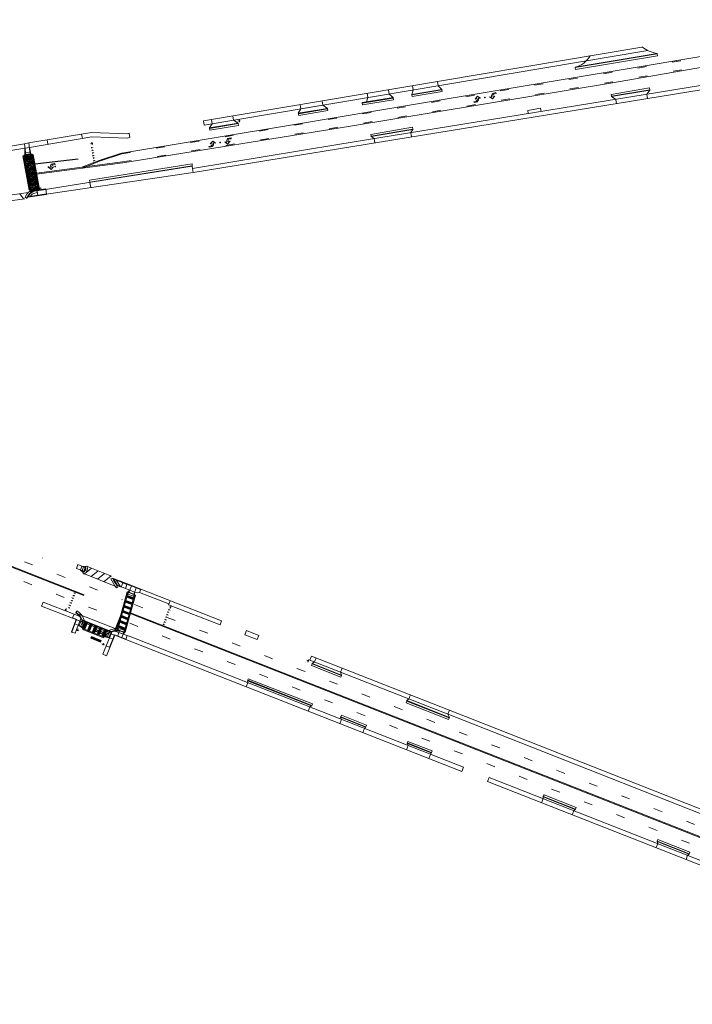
# Model space of a CAD drawing. Extents: x 1462043 to 1464257, y 432821 to 434000.
# Tile 2 of 3: x 1462927 to 1463699, y 432870 to 434000. Entities that reach past the tile are written whole.
import ezdxf

# ---------------------------------------------------------------- set-up
doc = ezdxf.new("R2010")
doc.units = 0
doc.header["$MEASUREMENT"] = 0
for name, pattern in [('CENTER LINE DOUBLE SOLID', [0]), ('CENTER LINE PASSING PROH LEFT', [0]), ('CENTER LINE PASSING PROH RIGHT', [0]), ('LANE LINE', [39.99992, 9.99998, -29.99994])]:
    doc.linetypes.add(name, pattern=pattern)
for name, color, linetype, lineweight in [('PM_P_Cells', 7, 'Continuous', 13), ('PM_P_Crosswalk', 7, 'Continuous', 30), ('PM_P_Stop_Line', 7, 'Continuous', 53), ('PM_X_Cells', 7, 'Continuous', 0), ('PM_X_Cells (Construction)', 7, 'Continuous', 0), ('PM_X_CL_Double_Solid', 40, 'CENTER LINE DOUBLE SOLID', 0), ('PM_X_CL_Pass_Proh_Lt', 40, 'CENTER LINE PASSING PROH LEFT', 0), ('PM_X_CL_Pass_Proh_Rt', 40, 'CENTER LINE PASSING PROH RIGHT', 0), ('PM_X_Crosswalk', 7, 'Continuous', 0), ('PM_X_Lane_Line', 7, 'LANE LINE', 0), ('PM_X_Stop_Line', 7, 'Continuous', 30), ('PV_P_Curb', 120, 'Continuous', 13), ('PV_P_Curb_Ramp', 120, 'Continuous', 13), ('PV_P_Drive', 230, 'Continuous', 13), ('PV_P_Saw_Cut_Line', 62, 'Continuous', 13), ('PV_P_Walk', 241, 'Continuous', 13), ('SN_P_Signs', 120, 'Continuous', 13), ('SN_P_Signs (Construction)', 120, 'Continuous', 13)]:
    doc.layers.add(name, color=color, linetype=linetype, lineweight=lineweight)

# ---------------------------------------------------------------- blocks, each defined once
blk = doc.blocks.new('SGN1PP')
at = {"layer": 'SN_P_Signs', "color": 120, "linetype": 'Continuous', "lineweight": 13}
for p, q in [((0, 0), (-0.08, 0)), ((0, 0.08), (0, -0.08))]:
    blk.add_line(p, q, dxfattribs=at)
at = {"layer": 'SN_P_Signs (Construction)', "color": 120, "linetype": 'Continuous', "lineweight": 30}
blk.add_point((0, 0), dxfattribs=at)
blk = doc.blocks.new('ACAD_PROXY_ENTITY')
at = {"layer": 'PV_P_Curb_Ramp', "linetype": 'Continuous', "ltscale": 3.937}
for p, q in [((0.64, 0.79), (1.42, 0.94)), ((0.64, 0.79), (0.64, 0.79)), ((-1.42, -0.94), (-1.14, -0.47)), ((-1.14, -0.47), (-1.14, -0.46))]:
    blk.add_line(p, q, dxfattribs=at)
at = {"layer": 'PV_P_Curb_Ramp', "linetype": 'Continuous', "ltscale": 3.937, "extrusion": (0, 0, -1)}
blk.add_arc((-1.31, -2.05), 2.92, 32.8716, 76.6586, dxfattribs=at)
blk = doc.blocks.new('B1')
at = {"layer": 'PM_P_Cells', "color": 7, "linetype": 'Continuous', "lineweight": 0}
blk.add_solid([(0, 0), (2, 0), (1, -3)], dxfattribs=at)
blk = doc.blocks.new('PMDLT')
at = {"layer": 'PM_X_Cells', "color": 7, "linetype": 'Continuous', "lineweight": 0, "transparency": 33554559, "flags": 128}
for points in [[(-11, -3, 0.418865), (-7.7, 0.3), (-7.7, 0.3), (-7.7, 1), (-5.4, 0.3), (-8, 3.3), (-11.5, 0.7), (-9.3, 1), (-9.3, 0.3, -0.414214), (-11.6, -2), (-13.4, -2), (-13.4, -3)], [(11, 3, 0.418865), (7.7, -0.3), (7.7, -0.3), (7.7, -1), (5.4, -0.3), (8, -3.3), (11.5, -0.7), (9.3, -1), (9.3, -0.3, -0.414214), (11.6, 2), (13.4, 2), (13.4, 3)]]:
    blk.add_lwpolyline(points, format="xyb", close=True, dxfattribs=at)
at = {"layer": 'PM_X_Cells (Construction)', "color": 7, "linetype": 'Continuous', "lineweight": 30, "transparency": 33554559}
blk.add_point((0, 0), dxfattribs=at)
blk = doc.blocks.new('PMLFT')
at = {"layer": 'PM_X_Cells', "color": 7, "linetype": 'Continuous', "lineweight": 0, "transparency": 33554559, "flags": 128}
blk.add_lwpolyline([(-5.5, -3.3, 0.418865), (-2.2, 0), (-2.2, 0), (-2.2, 0.7), (0, 0), (-3, 3), (-6.1, 0.3), (-3.8, 0.7), (-3.8, 0, -0.414214), (-6.1, -2.3), (-8, -2.3), (-8, -3.3)], format="xyb", close=True, dxfattribs=at)
at = {"layer": 'PM_X_Cells (Construction)', "color": 7, "linetype": 'Continuous', "lineweight": 30, "transparency": 33554559}
for p in [(-8, 0), (0, 0)]:
    blk.add_point(p, dxfattribs=at)

msp = doc.modelspace()

# ---------------------------------------------------------------- hatches: boundary and pattern name
at = {"layer": 'PM_P_Crosswalk', "lineweight": 13, "extrusion": (0, 0, -1)}
msp.add_hatch(color=256, dxfattribs=at).paths.add_polyline_path([(-1463038.1, 433298.5), (-1463050.4, 433342.9), (-1463051.3, 433342.5), (-1463050, 433337.8), (-1463049.7, 433337), (-1463049.8, 433337), (-1463048.4, 433332), (-1463048.1, 433331.3), (-1463048.2, 433331.2), (-1463046.8, 433326.2), (-1463046.5, 433325.5), (-1463046.6, 433325.5), (-1463045.2, 433320.4), (-1463044.9, 433319.7), (-1463045, 433319.7), (-1463043.6, 433314.7), (-1463043.3, 433313.9), (-1463043.4, 433313.9), (-1463042, 433308.9), (-1463041.7, 433308.1), (-1463041.8, 433308.1), (-1463040.4, 433303.1), (-1463040.1, 433302.4), (-1463040.2, 433302.3), (-1463039.2, 433298.5, -0.009309)])
msp.add_hatch(color=256, dxfattribs=at).paths.add_polyline_path([(-1463057.9, 433336), (-1463057.8, 433336.1), (-1463058.8, 433339.6), (-1463059.8, 433339.2), (-1463047.9, 433296.6), (-1463047, 433296.9), (-1463048, 433300.6), (-1463048.3, 433301.3), (-1463048.2, 433301.4), (-1463049.6, 433306.4), (-1463049.9, 433307.1), (-1463049.8, 433307.1), (-1463051.2, 433312.1), (-1463051.5, 433312.9), (-1463051.4, 433312.9), (-1463052.8, 433317.9), (-1463053.1, 433318.7), (-1463053, 433318.7), (-1463054.4, 433323.7), (-1463054.7, 433324.5), (-1463054.6, 433324.5), (-1463056, 433329.5), (-1463056.3, 433330.2), (-1463056.2, 433330.3), (-1463057.6, 433335.3)], flags=0)
at = {"layer": 'PM_P_Crosswalk', "lineweight": 13}
msp.add_hatch(color=256, dxfattribs=at).paths.add_polyline_path([(1462999.2, 433309.7, 0.020049), (1462998.7, 433311), (1463032.1, 433297.5, 0.003192), (1463031.8, 433297.4), (1463031.8, 433297.4, 0.000076), (1463031.8, 433297.4, 0.020123), (1463030.7, 433297)])
at = {"layer": 'PM_P_Crosswalk', "extrusion": (0, 0, -1)}
msp.add_hatch(color=256, dxfattribs=at).paths.add_polyline_path([(-1462999.5, 433300.9), (-1462999.6, 433301.1), (-1463002.5, 433308.4), (-1463004.3, 433307.6), (-1463001.4, 433300.2)], flags=0)
at = {"layer": 'PM_X_Crosswalk', "linetype": 'Continuous', "lineweight": 0, "transparency": 33554559}
h = msp.add_hatch(dxfattribs=at)
h.set_pattern_fill('DOLOMITE', style=0, pattern_type=2)
h.set_pattern_definition([(12, (433959.171, 46.6197), (-4.114617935, -6.008783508), [5.273746, -0.000254]), (12, (433960.028, 42.5887), (-4.114617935, -6.008783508), [5.273746, -0.000254]), (12, (433959.8783, 43.293), (-4.114617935, -6.008783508), [5.273746, -0.000254]), (12, (433959.3543, 45.758), (-4.114617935, -6.008783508), [5.273746, -0.000254]), (67.003386, (433960.4017, 41.748), (-3.0704851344, -10.9210404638), [1.098697, -17.292732]), (67.003386, (433961.5046, 42.9025), (-3.0704851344, -10.9210404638), [0.878958, -17.512471]), (67.003386, (433962.9811, 42.2963), (-3.0704851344, -10.9210404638), [1.098697, -17.292732]), (67.003386, (433964.084, 43.4508), (-3.0704851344, -10.9210404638), [0.878958, -17.512471]), (67.003386, (433960.0649, 43.3326), (-3.0704851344, -10.9210404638), [1.098697, -17.292732]), (67.003386, (433961.1678, 44.4871), (-3.0704851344, -10.9210404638), [0.878958, -17.512471]), (67.003386, (433962.6443, 43.8809), (-3.0704851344, -10.9210404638), [1.098697, -17.292732]), (67.003386, (433963.7471, 45.0354), (-3.0704851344, -10.9210404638), [0.878958, -17.512471]), (67.003386, (433959.7281, 44.9172), (-3.0704851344, -10.9210404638), [1.098697, -17.292732]), (67.003386, (433960.831, 46.0717), (-3.0704851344, -10.9210404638), [1.075657, -17.315772]), (67.003386, (433962.3075, 45.4655), (-3.0704851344, -10.9210404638), [1.098697, -17.292732]), (67.003386, (433963.4103, 46.62), (-3.0704851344, -10.9210404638), [1.075657, -17.315772]), (12, (433959.691, 44.1733), (-4.114617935, -6.008783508), [5.273746, -0.000254]), (12, (433959.5415, 44.8775), (-4.114617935, -6.008783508), [5.273746, -0.000254])])
h.paths.add_polyline_path([(1462938.9, 433803.8), (1462939.3, 433801.7), (1462948.8, 433804.2), (1462948.6, 433805.3), (1462941.4, 433844.9), (1462941.3, 433845.4), (1462931.6, 433844.2), (1462931.7, 433843.4)], flags=0)

# ---------------------------------------------------------------- linework, layer by layer
at = {"layer": 'PM_P_Crosswalk', "lineweight": 13}
for p, q in [((1463038.1, 433298.5), (1463050.4, 433342.9)), ((1463039.2, 433298.5), (1463051.3, 433342.5)), ((1463047, 433296.9), (1463058.8, 433339.6)), ((1463047.9, 433296.6), (1463059.8, 433339.2)), ((1463050.4, 433342.9), (1463051.3, 433342.5)), ((1462999.5, 433301), (1463002.5, 433308.4)), ((1463001.4, 433300.2), (1463004.3, 433307.6)), ((1463005.1, 433298.7), (1463008.1, 433306.1)), ((1463006.9, 433298), (1463009.9, 433305.4)), ((1463010.6, 433296.5), (1463013.6, 433303.9)), ((1463012.5, 433295.7), (1463015.5, 433303.1)), ((1463016.2, 433294.2), (1463019.2, 433301.6)), ((1463018, 433293.5), (1463021, 433300.9)), ((1463021.8, 433292), (1463024.7, 433299.4)), ((1463023.1, 433290.3), (1463023.7, 433291.2)), ((1463023.6, 433291.2), (1463026.6, 433298.6)), ((1463047, 433296.9), (1463047.9, 433296.6))]:
    msp.add_line(p, q, dxfattribs=at)
at = {"layer": 'PM_P_Crosswalk'}
msp.add_line((1463036.2, 433298.3), (1463044.4, 433319.1), dxfattribs=at)
at = {"layer": 'PM_P_Crosswalk', "lineweight": 13, "flags": 128}
for points in [[(1463038.1, 433298.5), (1463050.4, 433342.9), (1463051.3, 433342.5), (1463050, 433337.8), (1463049.7, 433337), (1463049.8, 433337), (1463048.4, 433332), (1463048.1, 433331.3), (1463048.2, 433331.2), (1463046.8, 433326.2), (1463046.5, 433325.5), (1463046.6, 433325.5), (1463045.2, 433320.4), (1463044.9, 433319.7), (1463045, 433319.7), (1463043.6, 433314.7), (1463043.3, 433313.9), (1463043.4, 433313.9), (1463042, 433308.9), (1463041.7, 433308.1), (1463041.8, 433308.1), (1463040.4, 433303.1), (1463040.1, 433302.4), (1463040.2, 433302.3), (1463039.2, 433298.5, 0.009309)], [(1462999.2, 433309.7, 0.020049), (1462998.7, 433311), (1463032.1, 433297.5, 0.003192), (1463031.8, 433297.4), (1463031.8, 433297.4, 0.000076), (1463031.8, 433297.4, 0.020123), (1463030.7, 433297)]]:
    msp.add_lwpolyline(points, format="xyb", close=True, dxfattribs=at)
for points in [[(1463057.9, 433336), (1463057.8, 433336.1), (1463058.8, 433339.6), (1463059.8, 433339.2), (1463047.9, 433296.6), (1463047, 433296.9), (1463048, 433300.6), (1463048.3, 433301.3), (1463048.2, 433301.4), (1463049.6, 433306.4), (1463049.9, 433307.1), (1463049.8, 433307.1), (1463051.2, 433312.1), (1463051.5, 433312.9), (1463051.4, 433312.9), (1463052.8, 433317.9), (1463053.1, 433318.7), (1463053, 433318.7), (1463054.4, 433323.7), (1463054.7, 433324.5), (1463054.6, 433324.5), (1463056, 433329.5), (1463056.3, 433330.2), (1463056.2, 433330.3), (1463057.6, 433335.3)], [(1463054.7, 433324.5), (1463054, 433322.6), (1463046.5, 433325.5), (1463047.3, 433327.3)], [(1463056.3, 433330.2), (1463055.6, 433328.4), (1463048.1, 433331.3), (1463048.9, 433333.1)], [(1463051.5, 433312.9), (1463050.8, 433311), (1463043.3, 433313.9), (1463044.1, 433315.8)], [(1463053.1, 433318.7), (1463052.4, 433316.8), (1463044.9, 433319.7), (1463045.7, 433321.6)], [(1463048.3, 433301.3), (1463047.6, 433299.5), (1463040.1, 433302.4), (1463040.9, 433304.2)], [(1463049.9, 433307.1), (1463049.2, 433305.2), (1463041.7, 433308.1), (1463042.5, 433310)], [(1463023.7, 433291.2), (1463023.1, 433290.3), (1462999.4, 433299.9), (1462999.5, 433300.9)]]:
    msp.add_lwpolyline(points, close=True, dxfattribs=at)
at = {"layer": 'PM_P_Crosswalk', "lineweight": 13}
msp.add_lwpolyline([(1463057.9, 433336), (1463057.2, 433334.2), (1463049.7, 433337), (1463050.5, 433338.9)], close=True, dxfattribs=at)
at = {"layer": 'PM_P_Crosswalk', "flags": 128}
for points in [[(1462999.5, 433300.9), (1462999.6, 433301.1), (1463002.5, 433308.4), (1463004.3, 433307.6), (1463001.4, 433300.2)], [(1463005.1, 433298.7), (1463008.1, 433306.1), (1463009.9, 433305.4), (1463006.9, 433298)], [(1463010.6, 433296.5), (1463013.6, 433303.9), (1463015.5, 433303.1), (1463012.5, 433295.7)], [(1463016.2, 433294.2), (1463019.2, 433301.6), (1463021, 433300.9), (1463018, 433293.5)], [(1463021.8, 433292), (1463024.7, 433299.4), (1463026.6, 433298.6), (1463023.6, 433291.2)]]:
    msp.add_lwpolyline(points, close=True, dxfattribs=at)
at = {"layer": 'PM_P_Crosswalk', "lineweight": 13}
for points in [[(1463057.9, 433336), (1463057.2, 433334.2), (1463050.5, 433338.9), (1463049.7, 433337)], [(1463056.3, 433330.2), (1463055.6, 433328.4), (1463048.9, 433333.1), (1463048.1, 433331.3)], [(1463051.5, 433312.9), (1463050.8, 433311), (1463044.1, 433315.8), (1463043.3, 433313.9)], [(1463053.1, 433318.7), (1463052.4, 433316.8), (1463045.7, 433321.6), (1463044.9, 433319.7)], [(1463048.3, 433301.3), (1463047.6, 433299.5), (1463040.9, 433304.2), (1463040.1, 433302.4)], [(1463023.7, 433291.2), (1463023.1, 433290.3), (1462999.5, 433300.9), (1462999.4, 433299.9)]]:
    msp.add_solid(points, dxfattribs=at)
at = {"layer": 'PM_P_Crosswalk', "lineweight": 13, "extrusion": (0, 0, -1)}
for points in [[(-1463054.7, 433324.5), (-1463054, 433322.6), (-1463047.3, 433327.3), (-1463046.5, 433325.5)], [(-1463049.9, 433307.1), (-1463049.2, 433305.2), (-1463042.5, 433310), (-1463041.7, 433308.1)]]:
    msp.add_solid(points, dxfattribs=at)
at = {"layer": 'PM_P_Crosswalk', "extrusion": (0, 0, -1)}
for points in [[(-1463005.1, 433298.7), (-1463008.1, 433306.1), (-1463006.9, 433298), (-1463009.9, 433305.4)], [(-1463016.2, 433294.2), (-1463019.2, 433301.6), (-1463018, 433293.5), (-1463021, 433300.9)], [(-1463021.8, 433292), (-1463024.7, 433299.4), (-1463023.6, 433291.2), (-1463026.6, 433298.6)]]:
    msp.add_solid(points, dxfattribs=at)
at = {"layer": 'PM_P_Crosswalk'}
msp.add_solid([(1463010.6, 433296.5), (1463013.6, 433303.9), (1463012.5, 433295.7), (1463015.5, 433303.1)], dxfattribs=at)
at = {"layer": 'PM_P_Stop_Line', "lineweight": 13, "flags": 128}
msp.add_lwpolyline([(1463019.8, 433285.2), (1463008.6, 433289.7), (1463009.3, 433291.6), (1463020.5, 433287.1)], close=True, dxfattribs=at)
at = {"layer": 'PM_P_Stop_Line', "lineweight": 13, "extrusion": (0, 0, -1)}
msp.add_solid([(-1463019.8, 433285.2), (-1463008.6, 433289.7), (-1463020.5, 433287.1), (-1463009.3, 433291.6)], dxfattribs=at)
at = {"layer": 'PM_X_CL_Double_Solid', "linetype": 'Continuous', "transparency": 33554559}
for p, q in [((1462946.3, 433823.3), (1463045.1, 433836.3)), ((1462946.4, 433822.3), (1463045.3, 433835.3)), ((1463053.8, 433318), (1464169.6, 432879.2)), ((1463054.2, 433319), (1464169.9, 432880.2))]:
    msp.add_line(p, q, dxfattribs=at)
at = {"layer": 'PM_X_CL_Double_Solid', "linetype": 'Continuous', "transparency": 33554559, "flags": 128}
for points in [[(1462998.5, 433830.2), (1463018.2, 433838.1), (1463044, 433846.5)], [(1462998.9, 433829.2), (1463018.5, 433837.2), (1463044.3, 433845.5)], [(1463000.6, 433338.7), (1462748.1, 433438), (1462460.6, 433548.4), (1462367, 433584.4)], [(1463001, 433339.6), (1462748.4, 433438.9), (1462461, 433549.3), (1462367.4, 433585.4)]]:
    msp.add_lwpolyline(points, dxfattribs=at)
at = {"layer": 'PM_X_CL_Pass_Proh_Lt', "linetype": 'Continuous', "transparency": 33554559}
for p, q in [((1463637.2, 433933.5), (1463647, 433935.2)), ((1463676.6, 433940.4), (1463686.4, 433942.1)), ((1463518.9, 433913.6), (1463528.7, 433915.2)), ((1463558.3, 433920.1), (1463568.2, 433921.8)), ((1463439.9, 433900.5), (1463449.8, 433902.2)), ((1463479.4, 433907.1), (1463489.3, 433908.7)), ((1463361, 433887.5), (1463370.9, 433889.1)), ((1463400.5, 433894), (1463410.3, 433895.6)), ((1463321.5, 433880.9), (1463331.4, 433882.6)), ((1463242.6, 433868.1), (1463252.4, 433869.7)), ((1463282.1, 433874.5), (1463291.9, 433876.1)), ((1463163.6, 433855.4), (1463173.5, 433857)), ((1463203.1, 433861.8), (1463213, 433863.4)), ((1463084.6, 433842.7), (1463094.5, 433844.3)), ((1463124.1, 433849), (1463134, 433850.6)), ((1463045.1, 433836.3), (1463055, 433837.9))]:
    msp.add_line(p, q, dxfattribs=at)
at = {"layer": 'PM_X_CL_Pass_Proh_Lt', "linetype": 'Continuous', "transparency": 33554559, "flags": 128}
for points in [[(1463045.3, 433835.3), (1463306.6, 433877.4), (1463604.9, 433926.8), (1463747.7, 433951.8), (1463776.8, 433957.4), (1463807.5, 433965.2), (1463835.6, 433973.4), (1463869.1, 433984.4), (1463881, 433988.4)], [(1463597.8, 433926.7), (1463604.8, 433927.8), (1463607.6, 433928.3)]]:
    msp.add_lwpolyline(points, dxfattribs=at)
at = {"layer": 'PM_X_CL_Pass_Proh_Rt', "linetype": 'Continuous', "transparency": 33554559}
for p, q in [((1463636.1, 433944.1), (1463645.9, 433945.7)), ((1463675.5, 433950.7), (1463685.4, 433952.3)), ((1463596.6, 433937.5), (1463606.5, 433939.2)), ((1463517.7, 433924.4), (1463527.6, 433926)), ((1463557.1, 433931), (1463567, 433932.6)), ((1463438.8, 433911.2), (1463448.6, 433912.9)), ((1463478.2, 433917.8), (1463488.1, 433919.4)), ((1463399.3, 433904.7), (1463409.2, 433906.3)), ((1463320.4, 433891.5), (1463330.3, 433893.2)), ((1463359.9, 433898.1), (1463369.7, 433899.7)), ((1463281, 433884.9), (1463290.8, 433886.6)), ((1463162.6, 433865.2), (1463172.4, 433866.9)), ((1463202, 433871.8), (1463211.9, 433873.4)), ((1463123.1, 433858.6), (1463133, 433860.3)), ((1463044.2, 433845.5), (1463054.1, 433847.1)), ((1463083.7, 433852.1), (1463093.5, 433853.7))]:
    msp.add_line(p, q, dxfattribs=at)
at = {"layer": 'PM_X_CL_Pass_Proh_Rt', "linetype": 'Continuous', "transparency": 33554559, "flags": 128}
for points in [[(1463044.1, 433846.5), (1463244.4, 433879.9), (1463426.5, 433910.2), (1463612.5, 433941.2), (1463719.9, 433959.1), (1463760, 433966.4), (1463816, 433980.3), (1463854.3, 433991.6), (1463876.6, 433999.6)], [(1463241.5, 433878.4), (1463244.6, 433878.9), (1463251.4, 433880)]]:
    msp.add_lwpolyline(points, dxfattribs=at)
at = {"layer": 'PM_X_Crosswalk', "transparency": 33554559}
for p, q in [((1462948.6, 433805.3), (1462941.4, 433844.9)), ((1462949.6, 433805.3), (1462942.4, 433844.9)), ((1462937.9, 433803.8), (1462930.7, 433843.4)), ((1462938.9, 433803.8), (1462931.7, 433843.4)), ((1462897.1, 433795.5), (1462937.1, 433801.4)), ((1462927.1, 433799.9), (1462931.4, 433794)), ((1462904.4, 433790.1), (1462932.8, 433794.2)), ((1463001.5, 433363.5), (1463009.4, 433370)), ((1463003.6, 433372.3), (1463032.4, 433361)), ((1462999.4, 433364.3), (1463039.3, 433348.5)), ((1463009.1, 433360.5), (1463016.9, 433367.1)), ((1463016.3, 433357.7), (1463024.2, 433364.2)), ((1463024, 433354.7), (1463031.8, 433361.2)), ((1463040.5, 433299.4), (1462994.5, 433317.4)), ((1463000.2, 433307.8), (1463028.5, 433296.6))]:
    msp.add_line(p, q, dxfattribs=at)
at = {"layer": 'PM_X_Crosswalk', "transparency": 33554559, "flags": 128}
msp.add_lwpolyline([(1462938.9, 433803.8), (1462939.3, 433801.7), (1462948.8, 433804.2), (1462948.6, 433805.3), (1462941.4, 433844.9), (1462941.3, 433845.4), (1462931.6, 433844.2), (1462931.7, 433843.4)], close=True, dxfattribs=at)
at = {"layer": 'PM_X_Lane_Line', "transparency": 33554559}
for p, q in [((1463058.9, 433328.3), (1464173.3, 432890.6)), ((1463053.3, 433307), (1464165.5, 432869.6))]:
    msp.add_line(p, q, dxfattribs=at)
at = {"layer": 'PM_X_Lane_Line', "transparency": 33554559, "flags": 128}
for points in [[(1462222.9, 433629.2), (1462958.2, 433344.4), (1463039.6, 433312.3)], [(1462335.6, 433608.6), (1462993.2, 433354.1), (1463044.7, 433333.9)]]:
    msp.add_lwpolyline(points, dxfattribs=at)
at = {"layer": 'PM_X_Stop_Line', "transparency": 33554559}
for p, q in [((1462944.3, 433834.2), (1462994, 433840.1)), ((1463013.7, 433298.1), (1463014.3, 433299.8)), ((1463013.7, 433298.1), (1463024.9, 433293.4)), ((1463014.3, 433299.8), (1463025.7, 433295.1)), ((1463024.9, 433293.4), (1463025.7, 433295.1))]:
    msp.add_line(p, q, dxfattribs=at)
at = {"layer": 'PV_P_Curb'}
for p, q in [((1463564.2, 433944.6), (1463658.4, 433960.3)), ((1463376.8, 433913.3), (1463411.3, 433919.1)), ((1463606.1, 433911.9), (1463649.8, 433919.3)), ((1463319.8, 433903.9), (1463355.4, 433909.7)), ((1463246.7, 433891.7), (1463280.3, 433897.3)), ((1463144.8, 433874.9), (1463177.6, 433880.3)), ((1463330.3, 433866), (1463378, 433874.1)), ((1463007.5, 433813.3), (1463125, 433832)), ((1463262.4, 433260.2), (1463296.1, 433246.9)), ((1463188.6, 433241.5), (1463262.1, 433212.5)), ((1463371, 433217.6), (1463419.8, 433198.4)), ((1463295.3, 433199.7), (1463324.1, 433188)), ((1463371.5, 433169.6), (1463399.4, 433158.8)), ((1463527.7, 433108.1), (1463564.5, 433093.7)), ((1463658.4, 433056.7), (1463695.1, 433042.5))]:
    msp.add_line(p, q, dxfattribs=at)
at = {"layer": 'PV_P_Curb_Ramp'}
for p, q in [((1462932.5, 433857.3), (1462937.4, 433858.1)), ((1462932.5, 433857.3), (1462934.1, 433844.5)), ((1462937.4, 433858.1), (1462939.1, 433845.1)), ((1462933.1, 433852.3), (1462938.1, 433853.1)), ((1462933.1, 433844.9), (1462933.1, 433852.3)), ((1462933.1, 433844.9), (1462940, 433845.8)), ((1462933.1, 433844.4), (1462940.1, 433845.3)), ((1462933.1, 433844.9), (1462933.1, 433844.4)), ((1462933.8, 433847), (1462938.8, 433847.6)), ((1462938.1, 433853.1), (1462940, 433845.8)), ((1462940, 433845.8), (1462940.1, 433845.3)), ((1462957.8, 433799.6), (1462935.9, 433796.4)), ((1462957.9, 433799.1), (1462936.2, 433795.9)), ((1462947.1, 433803.8), (1462951.5, 433804.6)), ((1462947.1, 433803.3), (1462948, 433797.6)), ((1462951.5, 433804.6), (1462956.9, 433805.4)), ((1462951.5, 433804.1), (1462957, 433804.9)), ((1462956.9, 433805.4), (1462957.9, 433799.1)), ((1462934.9, 433794.8), (1462935.9, 433796.4)), ((1462934.9, 433794.8), (1462935.4, 433794.6)), ((1462992.1, 433369.7), (1462993.9, 433374.2)), ((1463001.2, 433366.2), (1462992.1, 433369.7)), ((1463002.8, 433370.6), (1462993.9, 433374.2)), ((1462998.5, 433372.3), (1462996.8, 433367.9)), ((1462998.5, 433372.3), (1463002, 433372)), ((1463000.4, 433371.6), (1462998.6, 433367.2)), ((1463002.3, 433370.8), (1463000.5, 433366.4)), ((1463002.5, 433372.1), (1463002, 433372)), ((1463002.2, 433371.3), (1463002, 433372)), ((1462996.8, 433367.9), (1462999.6, 433365.7)), ((1462999.8, 433365.3), (1462999.6, 433365.7)), ((1463033.5, 433358.7), (1463049.6, 433352.4)), ((1463034.5, 433357.8), (1463039, 433350.6)), ((1463037.6, 433356.5), (1463042.2, 433349.4)), ((1463049.6, 433352.4), (1463065.9, 433346)), ((1463052.2, 433342.2), (1463055.2, 433349.7)), ((1463057.8, 433340), (1463060.8, 433347.5)), ((1463051.3, 433342.6), (1463051.5, 433343)), ((1463058.8, 433339.6), (1463051.3, 433342.6)), ((1463051.5, 433343), (1463053.4, 433345)), ((1463058.9, 433340.1), (1463051.5, 433343)), ((1463058.8, 433339.6), (1463058.9, 433340.1)), ((1463058.9, 433340.1), (1463058.9, 433342.8)), ((1463064.5, 433342.3), (1463065.9, 433346)), ((1462987.7, 433313.2), (1462987.6, 433312.7)), ((1462991.3, 433318.8), (1462991.6, 433319.2)), ((1462991.7, 433311.1), (1462987.6, 433312.7)), ((1462999.8, 433302.5), (1462990.4, 433306.2)), ((1462999.1, 433308.1), (1462992.2, 433310.9)), ((1462994.1, 433304.7), (1462995.9, 433309.4)), ((1462999.1, 433301.6), (1462994.1, 433304.7)), ((1462997.2, 433308.9), (1462995.4, 433304.2)), ((1462995.9, 433309.4), (1462998.8, 433309.3)), ((1462999.1, 433308.1), (1462997.2, 433303.5)), ((1462999.4, 433309.1), (1462998.8, 433309.3)), ((1462999.1, 433301.6), (1462999.6, 433301.4)), ((1462986.3, 433297.1), (1462986.7, 433296.9)), ((1463024, 433291.6), (1463024.6, 433292.4)), ((1463024.5, 433291.4), (1463024, 433291.6)), ((1463024.5, 433291.4), (1463025.1, 433292.2)), ((1463024.5, 433291.4), (1463030.1, 433290.2)), ((1463033.8, 433288.7), (1463024.6, 433292.4)), ((1463029.4, 433295.9), (1463027.6, 433291.2)), ((1463035.6, 433293.4), (1463028.8, 433296.1)), ((1463031.3, 433295.1), (1463029.4, 433290.5)), ((1463030.5, 433279.3), (1463036.1, 433293.2)), ((1463035.8, 433293.8), (1463048.9, 433288.8)), ((1463050.4, 433292.9), (1463036, 433297.9)), ((1463036.1, 433293.2), (1463048.8, 433288.3))]:
    msp.add_line(p, q, dxfattribs=at)
at = {"layer": 'PV_P_Curb_Ramp', "linetype": 'Continuous', "ltscale": 3.937}
for p, q in [((1463033.8, 433358), (1463040.8, 433355.3)), ((1463043.5, 433348.3), (1463038.7, 433350.2)), ((1463043.7, 433348.8), (1463039, 433350.6)), ((1463040.8, 433355.3), (1463045.5, 433353.5)), ((1463043.5, 433348.3), (1463045.5, 433353.5)), ((1463048.3, 433347), (1463043.7, 433348.8)), ((1463045.5, 433353.5), (1463050.1, 433351.6)), ((1463048.3, 433347), (1463050.1, 433351.6)), ((1463053.4, 433345), (1463048.3, 433347)), ((1463050.1, 433351.6), (1463055.2, 433349.7)), ((1463055.2, 433349.7), (1463060.8, 433347.5)), ((1463060.8, 433347.5), (1463065.7, 433345.5)), ((1463058.9, 433342.8), (1463053.4, 433345)), ((1463058.9, 433342.8), (1463064.5, 433342.3)), ((1462987.7, 433313.2), (1462989.4, 433317.4)), ((1462987.7, 433313.2), (1462992.4, 433311.4)), ((1462995.9, 433314.8), (1462989.4, 433317.4)), ((1462997.3, 433312.8), (1462995.9, 433309.4)), ((1462986.3, 433297.1), (1462989.9, 433306.4)), ((1462986.7, 433296.9), (1462990.4, 433306.2)), ((1462989.9, 433306.4), (1462991.7, 433311.1)), ((1462990.4, 433306.2), (1462992.2, 433310.9)), ((1462994.1, 433304.7), (1462990.5, 433295.5)), ((1462992.2, 433310.9), (1462992.4, 433311.4)), ((1462990.5, 433295.5), (1462986.7, 433296.9)), ((1463026.3, 433281), (1463030.1, 433290.2)), ((1463030.1, 433290.2), (1463031.9, 433294.9)), ((1463031.9, 433294.9), (1463032.9, 433297.2)), ((1463033.8, 433288.7), (1463035.8, 433293.8)), ((1463039.6, 433292.4), (1463040.9, 433296.2)), ((1463040.9, 433296.2), (1463041.6, 433298.1)), ((1463041.6, 433298.1), (1463041.7, 433298.5)), ((1463047.3, 433296.2), (1463041.6, 433298.1)), ((1463047.4, 433296.6), (1463041.7, 433298.5)), ((1463044.3, 433290.6), (1463045.7, 433294.5)), ((1463045.7, 433294.5), (1463046.3, 433296.5)), ((1463046.3, 433296.5), (1463046.5, 433297)), ((1463048.8, 433288.3), (1463050.4, 433292.9)), ((1463030.5, 433279.3), (1463026.3, 433281)), ((1463030, 433279.5), (1463033.8, 433288.7))]:
    msp.add_line(p, q, dxfattribs=at)
at = {"layer": 'PV_P_Curb_Ramp', "flags": 128}
for points in [[(1462951.5, 433804.1), (1462944.1, 433802.7, 0.193416), (1462937.4, 433798), (1462935.4, 433794.6)], [(1462939.1, 433796.8, -0.193415), (1462944.5, 433800.7), (1462947.4, 433801.3)], [(1463002.5, 433372.1), (1463002.6, 433371.4, -0.372394), (1462999.8, 433365.3)]]:
    msp.add_lwpolyline(points, format="xyb", dxfattribs=at)
msp.add_lwpolyline([(1463045.7, 433294.5), (1463047.3, 433296.2), (1463047.4, 433296.6)], dxfattribs=at)
at = {"layer": 'PV_P_Curb_Ramp'}
for centre, radius, start, end in [((1462997.6, 433370), 4.69, 294.2222, 16.1346), ((1463073.9, 433377.7), 44.7, 205.1568, 217.961), ((1463073.9, 433377.7), 44.2, 205.846, 219.0742), ((1462983.3, 433304.8), 16.2, 348.8404, 60.0633), ((1462983.3, 433304.8), 16.7, 348.8404, 60.0633)]:
    msp.add_arc(centre, radius, start, end, dxfattribs=at)
at = {"layer": 'PV_P_Curb_Ramp', "linetype": 'Continuous', "ltscale": 3.937}
for centre, radius, start, end in [((1463036.1, 433283.5), 14.5, 119.8628, 142.1738), ((1463036.1, 433283.5), 14, 118.237, 141.5922), ((1463036.1, 433283.5), 14.5, 107.2819, 119.8628), ((1463036.1, 433283.5), 14, 107.2511, 118.237), ((1463039.4, 433275.4), 23.3, 84.1733, 109.0954), ((1463039.7, 433274.3), 23.9, 106.5833, 108.9913), ((1463039.4, 433275.3), 22.9, 98.6347, 106.5833), ((1463039.5, 433275.1), 23.1, 84.7018, 98.6777)]:
    msp.add_arc(centre, radius, start, end, dxfattribs=at)
at = {"layer": 'PV_P_Drive'}
for p, q in [((1463564.2, 433945.1), (1463658.3, 433960.8)), ((1463658.4, 433960.3), (1463658.3, 433960.8)), ((1463564.2, 433944.6), (1463564.2, 433945.1)), ((1463378.5, 433919), (1463377.7, 433923.9)), ((1463407.1, 433923.8), (1463406.3, 433928.7)), ((1463326.3, 433910.2), (1463325.5, 433915.1)), ((1463350.8, 433914.3), (1463350, 433919.2)), ((1463376.8, 433913.3), (1463376.7, 433913.8)), ((1463411.3, 433919.1), (1463411.2, 433919.5)), ((1463606.1, 433911.5), (1463649.9, 433918.8)), ((1463606.1, 433911.5), (1463606.1, 433911.9)), ((1463646.5, 433914), (1463649.9, 433918.8)), ((1463646.5, 433914), (1463647.3, 433909)), ((1463649.9, 433918.8), (1463649.8, 433919.3)), ((1463249.7, 433897.3), (1463248.9, 433902.2)), ((1463274.7, 433901.5), (1463273.9, 433906.4)), ((1463319.8, 433904.4), (1463324.9, 433905.3)), ((1463319.8, 433903.9), (1463319.8, 433904.4)), ((1463355.4, 433909.7), (1463355.3, 433910.2)), ((1463606.1, 433911.5), (1463610.7, 433908.2)), ((1463610.7, 433908.2), (1463611.5, 433903.2)), ((1463172.4, 433884.3), (1463171.6, 433889.2)), ((1463246.7, 433891.7), (1463246.6, 433892.2)), ((1463280.3, 433897.3), (1463280.2, 433897.8)), ((1463147.9, 433880.2), (1463147.1, 433885.1)), ((1463177.6, 433880.3), (1463177.5, 433880.8)), ((1462999, 433863.4), (1462998.1, 433868.3)), ((1463053.4, 433864.3), (1463052.6, 433869.2)), ((1463144.8, 433874.9), (1463144.7, 433875.4)), ((1463330.4, 433865.5), (1463378.1, 433873.6)), ((1463375.6, 433870), (1463378.1, 433873.6)), ((1463375.6, 433870), (1463376.4, 433865.1)), ((1463378, 433874.1), (1463378.1, 433873.6)), ((1462959.2, 433856.7), (1462958.4, 433861.6)), ((1463330.4, 433865.5), (1463330.3, 433866)), ((1463330.4, 433865.5), (1463333.5, 433863.2)), ((1463333.5, 433863.2), (1463334.3, 433858.3)), ((1463125, 433831.5), (1463125, 433832)), ((1463007.6, 433812.8), (1463007.5, 433813.3)), ((1463008.5, 433807), (1463007.6, 433812.8)), ((1462953.1, 433381.6), (1462953.3, 433382.1)), ((1463097.8, 433328.1), (1463099.6, 433332.8)), ((1463156.9, 433305), (1463158.7, 433309.6)), ((1463185.4, 433293.8), (1463187.3, 433298.5)), ((1463262.4, 433260.2), (1463262.6, 433260.6)), ((1463265.4, 433262.5), (1463267.2, 433267.2)), ((1463295.2, 433250.8), (1463297, 433255.5)), ((1463296.3, 433247.3), (1463296.1, 433246.9)), ((1463188.7, 433238.7), (1463186.9, 433234.1)), ((1463188.4, 433241), (1463188.6, 433241.5)), ((1463373.3, 433220.2), (1463375.2, 433224.9)), ((1463262.1, 433212.5), (1463261.9, 433212)), ((1463371, 433217.6), (1463371.2, 433218.1)), ((1463259.7, 433210.9), (1463257.8, 433206.2)), ((1463418.3, 433202.6), (1463420.1, 433207.3)), ((1463296, 433196.6), (1463294.2, 433191.9)), ((1463295.1, 433199.2), (1463295.3, 433199.7)), ((1463419.8, 433198.4), (1463420, 433198.9)), ((1463322.5, 433186.2), (1463320.6, 433181.5)), ((1463323.9, 433187.5), (1463324.1, 433188)), ((1463372.7, 433166.5), (1463370.9, 433161.8)), ((1463371.4, 433169.1), (1463371.5, 433169.6)), ((1463398.4, 433156.4), (1463396.5, 433151.7)), ((1463399.4, 433158.8), (1463399.2, 433158.3)), ((1463436, 433141.6), (1463434.2, 433136.9)), ((1463465.4, 433130.1), (1463463.6, 433125.4)), ((1463527.5, 433105.7), (1463525.6, 433101)), ((1463527.5, 433107.7), (1463527.7, 433108.1)), ((1463562.7, 433091.8), (1463560.9, 433087.2)), ((1463564.3, 433093.2), (1463564.5, 433093.7)), ((1463658.9, 433054), (1463657.1, 433049.4)), ((1463658.2, 433056.3), (1463658.4, 433056.7)), ((1463694.9, 433042), (1463695.1, 433042.5)), ((1463693.2, 433040.6), (1463691.4, 433035.9))]:
    msp.add_line(p, q, dxfattribs=at)
at = {"layer": 'PV_P_Drive', "flags": 128}
for points in [[(1463378.5, 433919), (1463376.7, 433913.8), (1463411.2, 433919.5), (1463407.1, 433923.8)], [(1463326.3, 433910.2), (1463324.9, 433905.3), (1463355.3, 433910.2), (1463350.8, 433914.3)], [(1463147.9, 433880.2), (1463144.7, 433875.4), (1463177.5, 433880.8), (1463172.4, 433884.3)], [(1463295.2, 433250.8), (1463296.3, 433247.3), (1463262.6, 433260.6), (1463265.4, 433262.5)], [(1463188.7, 433238.7), (1463188.4, 433241), (1463261.9, 433212), (1463259.7, 433210.9)], [(1463418.3, 433202.6), (1463420, 433198.9), (1463371.2, 433218.1), (1463373.3, 433220.2)], [(1463296, 433196.6), (1463295.1, 433199.2), (1463323.9, 433187.5), (1463322.5, 433186.2)], [(1463372.7, 433166.5), (1463371.4, 433169.1), (1463399.2, 433158.3), (1463398.4, 433156.4)], [(1463527.5, 433105.7), (1463527.5, 433107.7), (1463564.3, 433093.2), (1463562.7, 433091.8)], [(1463658.9, 433054), (1463658.2, 433056.3), (1463694.9, 433042), (1463693.2, 433040.6)]]:
    msp.add_lwpolyline(points, dxfattribs=at)
msp.add_lwpolyline([(1463246.6, 433892.2), (1463249.7, 433897.3), (1463274.7, 433901.5), (1463280.2, 433897.8)], close=True, dxfattribs=at)
at = {"layer": 'PV_P_Drive'}
msp.add_arc((1463666.1, 434003), 42.9, 234.0426, 259.475, dxfattribs=at)
at = {"layer": 'PV_P_Drive', "extrusion": (0, 0, -1)}
msp.add_arc((-1463557.3, 433972), 27.8, 209.833, 255.6019, dxfattribs=at)
at = {"layer": 'PV_P_Saw_Cut_Line'}
for p, q in [((1463564.6, 433942.6), (1463658.7, 433958.3)), ((1463658.7, 433958.3), (1463658.4, 433960.3)), ((1463564.6, 433942.6), (1463564.2, 433944.6)), ((1463377.1, 433911.3), (1463376.8, 433913.3)), ((1463377.1, 433911.3), (1463411.6, 433917.1)), ((1463411.6, 433917.1), (1463411.3, 433919.1)), ((1463605.7, 433913.9), (1463649.5, 433921.3)), ((1463606.1, 433911.9), (1463605.7, 433913.9)), ((1463649.8, 433919.3), (1463649.5, 433921.3)), ((1463320.2, 433902), (1463319.8, 433903.9)), ((1463320.2, 433902), (1463355.7, 433907.7)), ((1463355.7, 433907.7), (1463355.4, 433909.7)), ((1463247.1, 433889.7), (1463246.7, 433891.7)), ((1463247.1, 433889.7), (1463280.6, 433895.4)), ((1463280.6, 433895.4), (1463280.3, 433897.3)), ((1463145.2, 433872.9), (1463177.9, 433878.3)), ((1463177.9, 433878.3), (1463177.6, 433880.3)), ((1463145.2, 433872.9), (1463144.8, 433874.9)), ((1463330, 433867.9), (1463377.7, 433876.1)), ((1463330.3, 433866), (1463330, 433867.9)), ((1463378, 433874.1), (1463377.7, 433876.1)), ((1462933.4, 433842.4), (1462933.1, 433844.4)), ((1462940.3, 433843.3), (1462940.1, 433845.3)), ((1462933.4, 433842.4), (1462940.3, 433843.3)), ((1463007.2, 433815.3), (1463124.7, 433834)), ((1463125, 433832), (1463124.7, 433834)), ((1463007.5, 433813.3), (1463007.2, 433815.3)), ((1462951.1, 433806.5), (1462951.5, 433804.1)), ((1462933.2, 433795.9), (1462934.9, 433794.8)), ((1463004.4, 433372.6), (1463002.5, 433372.1)), ((1463000.6, 433363.4), (1462999.8, 433365.3)), ((1463031.7, 433357.8), (1463033.5, 433358.7)), ((1463038.2, 433347.7), (1463039.7, 433348.9)), ((1463051, 433340.5), (1463051.8, 433342.4)), ((1463057.6, 433337.9), (1463051, 433340.5)), ((1463057.6, 433337.9), (1463058.3, 433339.8)), ((1462991.6, 433319.2), (1462992.6, 433320.9)), ((1463001.6, 433301.1), (1462999.6, 433301.4)), ((1463024, 433291.6), (1463022.3, 433292.7)), ((1463046.5, 433297), (1463047.2, 433298.8)), ((1463261.7, 433258.3), (1463262.4, 433260.2)), ((1463261.7, 433258.3), (1463295.4, 433245)), ((1463295.4, 433245), (1463296.1, 433246.9)), ((1463188.6, 433241.5), (1463189.3, 433243.3)), ((1463189.3, 433243.3), (1463262.9, 433214.3)), ((1463262.1, 433212.5), (1463262.9, 433214.3)), ((1463370.3, 433215.7), (1463371, 433217.6)), ((1463370.3, 433215.7), (1463419, 433196.6)), ((1463295.3, 433199.7), (1463296, 433201.5)), ((1463296, 433201.5), (1463324.9, 433189.8)), ((1463324.1, 433188), (1463324.9, 433189.8)), ((1463419, 433196.6), (1463419.8, 433198.4)), ((1463371.5, 433169.6), (1463372.3, 433171.4)), ((1463372.3, 433171.4), (1463400.1, 433160.7)), ((1463399.4, 433158.8), (1463400.1, 433160.7)), ((1463527.7, 433108.1), (1463528.5, 433110)), ((1463528.5, 433110), (1463565.2, 433095.5)), ((1463564.5, 433093.7), (1463565.2, 433095.5)), ((1463658.4, 433056.7), (1463659.1, 433058.6)), ((1463659.1, 433058.6), (1463695.8, 433044.4)), ((1463695.1, 433042.5), (1463695.8, 433044.4))]:
    msp.add_line(p, q, dxfattribs=at)
at = {"layer": 'PV_P_Saw_Cut_Line', "flags": 128}
for points in [[(1462951.1, 433806.5), (1462943.6, 433805.1), (1462943.5, 433805.1, 0.193416), (1462935.3, 433799.3), (1462935.3, 433799.3), (1462933.2, 433795.9)], [(1463000.6, 433363.4, 0.369633), (1463004.6, 433371.9), (1463004.4, 433372.6)], [(1463022.3, 433292.7, -0.171795), (1463031.2, 433299.3), (1463031.2, 433299.3), (1463031.2, 433299.3, -0.099166), (1463043, 433300.3), (1463043.3, 433300.3), (1463047.2, 433298.8)]]:
    msp.add_lwpolyline(points, format="xyb", dxfattribs=at)
at = {"layer": 'PV_P_Saw_Cut_Line'}
for centre, radius, start, end in [((1463073.9, 433377.7), 46.7, 205.1568, 220.0467), ((1462983.3, 433304.8), 18.7, 348.5119, 60.0633)]:
    msp.add_arc(centre, radius, start, end, dxfattribs=at)
at = {"layer": 'PV_P_Walk'}
for p, q in [((1463137.8, 433883.5), (1463640.9, 433968.2)), ((1463138.6, 433878.6), (1463647.6, 433964.3)), ((1463326.3, 433910.2), (1463324.9, 433905.3)), ((1463138.6, 433878.6), (1463137.8, 433883.5)), ((1463050.2, 433868.8), (1463052.6, 433869.2)), ((1462811.5, 433837.2), (1462932.5, 433857.3)), ((1463050.5, 433863.8), (1463053.4, 433864.3)), ((1462808.5, 433831.7), (1462933.1, 433852.3)), ((1462952.3, 433798.8), (1463126.1, 433824.1)), ((1463125.3, 433829), (1463126.1, 433824.1)), ((1462951.5, 433804.1), (1463006.2, 433812.6)), ((1463098.2, 433329.1), (1463064.5, 433342.3)), ((1463065.9, 433346), (1463158.7, 433309.6)), ((1462953.8, 433331.2), (1462952, 433326.6)), ((1462952, 433326.6), (1462987.6, 433312.7)), ((1462989.4, 433317.4), (1462953.8, 433331.2)), ((1463156.9, 433305), (1463097.8, 433328.1)), ((1463050.4, 433292.9), (1463053.7, 433291.8)), ((1463053.7, 433291.8), (1463436, 433141.6)), ((1463199.6, 433288.3), (1463185.4, 433293.8)), ((1463187.3, 433298.5), (1463201.4, 433292.9)), ((1463199.6, 433288.3), (1463201.4, 433292.9)), ((1463022.4, 433271.3), (1463028.2, 433285.6)), ((1463026.6, 433269.6), (1463030.5, 433279.3)), ((1463048.8, 433288.3), (1463434.2, 433136.9)), ((1463022.4, 433271.3), (1463026.6, 433269.6)), ((1463260, 433264.6), (1463261.8, 433269.3)), ((1463463.6, 433125.4), (1464043.8, 432897.5)), ((1463465.4, 433130.1), (1464036.3, 432905.8))]:
    msp.add_line(p, q, dxfattribs=at)
at = {"layer": 'PV_P_Walk', "flags": 128}
for points in [[(1463883.4, 433963.4), (1463839.2, 433949.8), (1463824.9, 433946), (1463803.5, 433940.7), (1463788.3, 433937.5), (1463740.8, 433929.3), (1463291.9, 433856.5), (1463125.3, 433829)], [(1463126.1, 433824.1), (1463292.7, 433851.5), (1463741.6, 433924.3), (1463789.3, 433932.6), (1463804.7, 433935.8), (1463826.2, 433941.1), (1463840.6, 433945), (1463885, 433958.6)], [(1463510.3, 433891.9), (1463509.8, 433895.4), (1463524.5, 433897.9), (1463525.1, 433894.3)], [(1463050.2, 433868.8), (1463009.4, 433870.2), (1462937.4, 433858.1)], [(1462938.1, 433853.1), (1463009.7, 433865.2), (1463050.5, 433863.8)], [(1463125.3, 433829), (1463125, 433831.5), (1463006.2, 433812.6)], [(1463261.8, 433269.3), (1463438.6, 433200), (1463801.7, 433057), (1463886.5, 433023.3), (1464038.3, 432963.4), (1464130.3, 432928), (1464147, 432921.7)], [(1464145.2, 432917), (1464128.5, 432923.3), (1464036.5, 432958.8), (1463884.6, 433018.6), (1463799.9, 433052.4), (1463436.8, 433195.4), (1463260, 433264.6)]]:
    msp.add_lwpolyline(points, dxfattribs=at)

# ---------------------------------------------------------------- block references
at = {"layer": 'PM_P_Cells', "color": 7, "linetype": 'Continuous', "lineweight": 0}
for p, rotation in [((1463009.2, 433851.5), 98.90739672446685), ((1463009.7, 433848.6), 98.90739672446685), ((1463010.2, 433845.6), 98.90739672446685), ((1463010.6, 433842.6), 98.90739672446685), ((1463011.1, 433839.7), 98.90739672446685), ((1463011.6, 433836.7), 98.90739672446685), ((1462989.2, 433336.4), 248.5338612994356), ((1462990.3, 433339.2), 248.5338612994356), ((1462991.4, 433342), 248.5338612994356), ((1462984.8, 433325.2), 248.5338612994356), ((1462985.9, 433328), 248.5338612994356), ((1462987, 433330.8), 248.5338612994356), ((1462988.1, 433333.6), 248.5338612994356), ((1463094.1, 433313.3), 69.73059899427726), ((1463095.1, 433316.1), 69.73059899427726), ((1463096.1, 433319), 69.73059899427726), ((1463097.2, 433321.8), 69.73059899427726), ((1463090.9, 433304.9), 69.73059899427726), ((1463092, 433307.7), 69.73059899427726), ((1463093, 433310.5), 69.73059899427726)]:
    msp.add_blockref('B1', p, dxfattribs=dict(at, rotation=rotation))
at = {"layer": 'PM_X_Cells', "color": 7, "linetype": 'Continuous', "lineweight": 0, "transparency": 33554559}
for p, rotation in [((1463460.8, 433910.2), 11.96653375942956), ((1463156.9, 433858.6), 10.66341473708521)]:
    msp.add_blockref('PMDLT', p, dxfattribs=dict(at, rotation=rotation))
at = {"layer": 'PM_X_Cells', "color": 7, "linetype": 'Continuous', "lineweight": 30, "transparency": 33554559, "rotation": 186.5594040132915}
msp.add_blockref('PMLFT', (1462959.9, 433830.2), dxfattribs=at)
at = {"layer": 'PV_P_Curb_Ramp', "linetype": 'Continuous', "ltscale": 3.937, "xscale": 3.937, "yscale": 3.937, "zscale": 3.937}
msp.add_blockref('ACAD_PROXY_ENTITY', (1462941.5, 433800.1), dxfattribs=at)
at = {"layer": 'SN_P_Signs', "color": 120, "linetype": 'Continuous', "lineweight": 13, "xscale": 20, "yscale": 20, "zscale": 20}
for p, rotation in [((1463179, 433883.5), 11.34114760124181), ((1463010, 433857.4), 11.34114760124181), ((1463100.2, 433325.3), 337.2654730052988), ((1462979.7, 433322.5), 157.2654730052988), ((1462993.4, 433299), 247.2654730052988), ((1463022.9, 433282.7), 247.2654730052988), ((1463258, 433263.9), 337.2654730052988)]:
    msp.add_blockref('SGN1PP', p, dxfattribs=dict(at, rotation=rotation))

doc.saveas('drawing.dxf')
